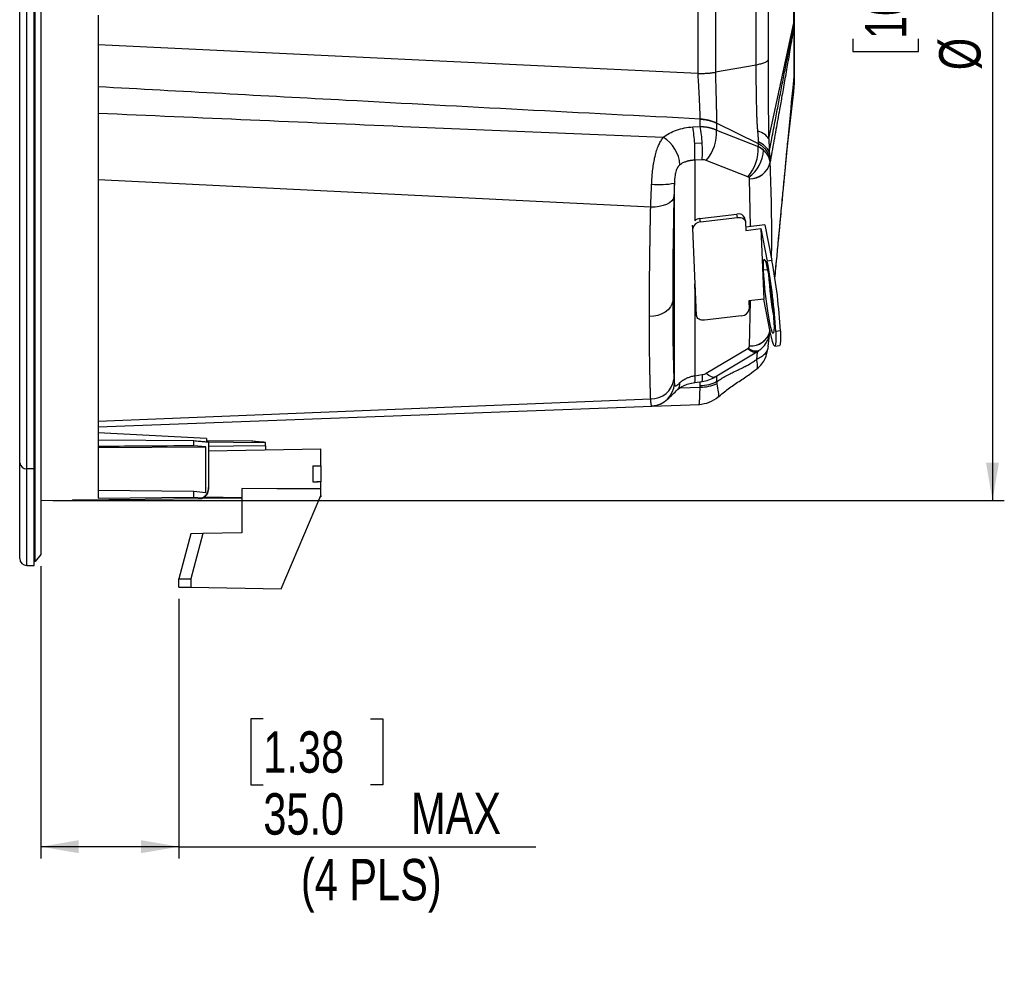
# Model space of a CAD drawing. Header units: millimetres. Extents: x 0 to 594, y 0 to 420.
# Tile 19 of 45: x 232 to 315, y 173 to 255. Entities that reach past the tile are written whole.
import ezdxf

# ---------------------------------------------------------------- set-up
doc = ezdxf.new("R2010")
doc.units = ezdxf.units.MM
doc.layers.add('SLD-0', color=7, linetype='Continuous')
doc.styles.add('SLDTEXTSTYLE0', font='TXT', dxfattribs={"width": 0.75})
doc.dimstyles.new('SLDDIMSTYLE3', dxfattribs={"dimtxt": 3.5, "dimasz": 3.2, "dimexe": 0, "dimexo": 0.0625, "dimgap": 0.875, "dimtad": 1, "dimdec": 1, "dimlfac": 3, "dimrnd": 1e-09, "dimzin": 4, "dimdsep": 46, "dimtxsty": 'SLDTEXTSTYLE0', "dimsah": 1, "dimcen": 0.09, "dimadec": 0, "dimazin": 1, "dimtfac": 1, "dimtdec": 1, "dimtofl": 0, "dimtmove": 0, "dimatfit": 3, "dimfxl": 1, "dimfrac": 2, "dimtolj": 1, "dimtzin": 12, "dimarcsym": 0})

# ---------------------------------------------------------------- blocks, each defined once
blk = doc.blocks.new('_D_5')
at = {"layer": 'SLD-0', "color": 7, "transparency": 16777216}
for p, q in [((233.809, 208.589), (233.809, 183.88)), ((245.476, 205.828), (245.476, 183.88)), ((252.612, 195.678), (251.545, 195.678)), ((251.545, 195.678), (251.545, 190.122)), ((261.663, 195.678), (262.729, 195.678)), ((262.729, 195.678), (262.729, 190.122)), ((251.545, 190.122), (252.612, 190.122)), ((262.729, 190.122), (261.663, 190.122)), ((245.476, 184.88), (233.809, 184.88)), ((245.476, 184.88), (275.671, 184.88))]:
    blk.add_line(p, q, dxfattribs=at)
for points in [[(233.809, 184.88), (237.009, 184.33), (237.009, 185.43)], [(245.476, 184.88), (242.276, 185.43), (242.276, 184.33)]]:
    blk.add_solid(points, dxfattribs=at)
at = {"layer": 'SLD-0', "color": 7, "transparency": 16777216, "char_height": 3.5, "attachment_point": 1, "style": 'SLDTEXTSTYLE0'}
for s, insert in [('1.38', (252.612, 194.634)), ('35.0', (252.612, 189.397)), ('MAX', (265.108, 189.451)), ('(4 PLS)', (255.796, 183.841))]:
    blk.add_mtext(s, dxfattribs=dict(at, insert=insert))
blk = doc.blocks.new('_D_6')
at = {"layer": 'SLD-0', "color": 7, "transparency": 16777216}
for p, q in [((234.809, 303.822), (315.277, 303.822)), ((314.277, 303.822), (314.277, 214.155)), ((302.454, 264.807), (302.454, 265.874)), ((302.454, 265.874), (308.01, 265.874)), ((308.01, 265.874), (308.01, 264.807)), ((302.454, 253.17), (302.454, 252.103)), ((308.01, 252.103), (308.01, 253.17)), ((302.454, 252.103), (308.01, 252.103)), ((234.809, 214.155), (315.277, 214.155))]:
    blk.add_line(p, q, dxfattribs=at)
for points in [[(314.277, 303.822), (313.727, 300.622), (314.827, 300.622)], [(314.277, 214.155), (314.827, 217.355), (313.727, 217.355)]]:
    blk.add_solid(points, dxfattribs=at)
at = {"layer": 'SLD-0', "color": 7, "transparency": 16777216, "char_height": 3.5, "attachment_point": 1, "rotation": 90, "style": 'SLDTEXTSTYLE0'}
for s, insert in [('269.0', (309.766, 255.809)), ('10.59', (303.498, 253.17)), ('%%c', (309.766, 250.531))]:
    blk.add_mtext(s, dxfattribs=dict(at, insert=insert))

msp = doc.modelspace()

# ---------------------------------------------------------------- linework, layer by layer
at = {"color": 7, "linetype": 'Continuous', "lineweight": 25}
for p, q in [((232.609, 216.837), (232.609, 309.322)), ((233.243, 216.837), (233.243, 309.322)), ((233.309, 208.989), (233.309, 308.989)), ((232.009, 217.33), (232.009, 308.733)), ((233.809, 308.389), (233.809, 209.589)), ((289.376, 250.272), (289.376, 267.706)), ((290.839, 267.623), (290.839, 250.354)), ((238.643, 255.189), (238.643, 214.359)), ((295.35, 244.75), (297.487, 254.54)), ((297.487, 254.54), (297.487, 254.541)), ((238.643, 252.69), (289.373, 250.274)), ((294.293, 250.965), (290.839, 250.354)), ((297.492, 249.928), (297.463, 249.632)), ((297.463, 249.632), (297.338, 248.331)), ((296.867, 243.407), (297.477, 248.704)), ((297.291, 247.833), (297.387, 248.824)), ((297.247, 247.385), (297.291, 247.833)), ((288.93, 245.731), (289.564, 245.769)), ((289.564, 245.769), (289.564, 246.388)), ((290.943, 246.051), (290.943, 245.465)), ((294.485, 244.297), (290.943, 246.051)), ((290.943, 245.465), (294.463, 244.073)), ((289.727, 244.357), (289.094, 244.319)), ((294.463, 244.073), (294.464, 244.085)), ((289.729, 242.956), (289.096, 242.919)), ((289.096, 242.919), (289.096, 237.805)), ((293.594, 241.514), (290.074, 242.906)), ((285.372, 238.945), (238.643, 241.25)), ((287.379, 224.03), (287.379, 240.986)), ((293.819, 237.316), (293.74, 241.334)), ((289.533, 237.979), (292.667, 238.356)), ((292.723, 238.076), (292.667, 238.356)), ((288.948, 237.15), (288.894, 237.423)), ((289.588, 237.699), (289.533, 237.979)), ((289.588, 237.699), (292.723, 238.076)), ((293.396, 237.736), (293.34, 238.017)), ((293.402, 237.686), (293.431, 236.983)), ((295.025, 237.461), (293.419, 237.268)), ((295.025, 237.461), (295.628, 234.427)), ((289.251, 229.784), (288.948, 237.15)), ((293.431, 236.983), (294.685, 237.134)), ((294.685, 237.134), (294.93, 231.174)), ((294.685, 237.134), (295.232, 234.379)), ((295.628, 234.427), (295.232, 234.379)), ((295.257, 233.658), (294.914, 233.617)), ((289.195, 230.064), (289.096, 232.475)), ((289.096, 232.475), (289.096, 224.701)), ((295.517, 232.035), (295.507, 231.434)), ((294.93, 231.174), (293.676, 231.023)), ((293.676, 231.023), (293.705, 230.32)), ((293.74, 227.21), (293.799, 231.038)), ((295.477, 228.42), (294.93, 231.174)), ((295.641, 230.437), (295.67, 230.753)), ((289.251, 229.784), (289.195, 230.064)), ((289.201, 230.014), (289.195, 230.064)), ((289.201, 230.014), (289.257, 229.734)), ((293.064, 229.771), (289.93, 229.394)), ((295.318, 227.175), (295.446, 228.35)), ((295.423, 228.222), (295.459, 228.48)), ((295.451, 228.432), (295.446, 228.351)), ((295.455, 228.53), (295.454, 228.464)), ((295.454, 228.443), (295.454, 228.461)), ((295.458, 228.478), (295.461, 228.507)), ((296.34, 228.483), (295.944, 228.435)), ((290.074, 224.908), (293.594, 227)), ((294.338, 226.681), (290.817, 224.589)), ((294.336, 226.076), (294.407, 226.729)), ((294.339, 226.682), (294.53, 226.814)), ((295.307, 227.177), (295.281, 227.049)), ((295.86, 227.196), (296.256, 227.244)), ((289.094, 224.121), (289.727, 224.209)), ((289.096, 224.701), (289.729, 224.789)), ((289.564, 223.832), (289.564, 224.186)), ((290.943, 224.664), (290.943, 224.17)), ((287.876, 223.675), (289.559, 223.739)), ((238.643, 220.841), (285.372, 222.739)), ((238.643, 220.374), (285.489, 222.12)), ((285.507, 222.125), (289.512, 222.275)), ((247.809, 219.387), (238.643, 219.866)), ((238.643, 219.283), (246.732, 219.21)), ((246.732, 218.772), (246.732, 219.21)), ((247.809, 219.387), (247.809, 219.074)), ((251.608, 219.166), (247.809, 219.2)), ((247.976, 219.094), (247.976, 215.243)), ((252.809, 219.03), (252.809, 219.054)), ((252.809, 218.763), (252.809, 219.03)), ((238.643, 218.622), (247.741, 218.692)), ((247.741, 218.692), (246.732, 218.772)), ((247.741, 214.834), (247.741, 218.692)), ((247.976, 218.352), (257.476, 218.518)), ((252.809, 218.763), (252.809, 218.437)), ((257.476, 217.086), (257.476, 218.518)), ((232.009, 209.244), (232.009, 217.33)), ((233.243, 216.837), (232.609, 216.837)), ((232.609, 208.655), (232.609, 216.837)), ((233.243, 208.655), (233.243, 216.837)), ((256.809, 217.069), (257.188, 217.078)), ((256.809, 217.069), (256.809, 215.735)), ((257.476, 217.086), (257.476, 215.718)), ((256.809, 215.735), (257.188, 215.725)), ((257.188, 215.725), (257.13, 215.727)), ((257.476, 215.124), (257.476, 215.718)), ((238.643, 215.012), (246.732, 214.932)), ((246.732, 214.426), (246.732, 214.932)), ((246.732, 214.932), (247.741, 214.834)), ((247.976, 215.2), (247.954, 214.983)), ((247.976, 215.243), (247.976, 215.2)), ((250.809, 215.164), (250.809, 211.402)), ((257.476, 214.569), (257.476, 215.124)), ((233.809, 214.155), (236.476, 214.179)), ((236.476, 214.212), (236.476, 214.179)), ((238.643, 214.359), (246.732, 214.426)), ((246.732, 214.426), (247.449, 214.367)), ((247.449, 214.367), (247.449, 214.312)), ((250.809, 214.342), (247.449, 214.312)), ((247.649, 214.457), (250.809, 214.402)), ((254.118, 206.677), (257.476, 214.569)), ((257.43, 214.459), (257.476, 214.46)), ((257.476, 214.569), (257.476, 214.46)), ((246.495, 211.327), (245.476, 207.525)), ((247.5, 211.344), (246.476, 207.524)), ((247.5, 211.344), (246.495, 211.327)), ((250.809, 211.402), (247.5, 211.344)), ((233.809, 209.589), (233.309, 208.989)), ((232.609, 208.655), (233.243, 208.655)), ((233.309, 208.989), (233.243, 208.989)), ((245.476, 207.525), (246.476, 207.524)), ((245.476, 206.828), (245.476, 207.525)), ((246.476, 207.524), (246.476, 206.811)), ((245.476, 206.828), (246.476, 206.811)), ((246.476, 206.811), (254.118, 206.677))]:
    msp.add_line(p, q, dxfattribs=at)
at = {"color": 7, "linetype": 'Continuous', "lineweight": 25, "flags": 128}
for points in [[(287.339, 239.814), (287.28, 239.637), (287.153, 239.47), (286.965, 239.318), (286.72, 239.187), (286.427, 239.081), (286.097, 239.004), (285.742, 238.958), (285.372, 238.945)], [(292.723, 238.076), (292.852, 238.082), (292.977, 238.07), (293.093, 238.041), (293.195, 237.994), (293.28, 237.933), (293.344, 237.859), (293.386, 237.776), (293.402, 237.686)], [(294.914, 233.617), (294.905, 234.009), (294.913, 234.301), (294.937, 234.482), (294.978, 234.544), (295.034, 234.485), (295.101, 234.308), (295.179, 234.018), (295.263, 233.629), (295.351, 233.153), (295.439, 232.61), (295.523, 232.021), (295.602, 231.408), (295.67, 230.794), (295.727, 230.204), (295.769, 229.66), (295.796, 229.182)], [(295.796, 229.182), (295.805, 228.79), (295.797, 228.498), (295.772, 228.317), (295.731, 228.255), (295.676, 228.314), (295.608, 228.492), (295.531, 228.781), (295.447, 229.17), (295.359, 229.646), (295.271, 230.189), (295.186, 230.778), (295.108, 231.391), (295.039, 232.005), (294.983, 232.595), (294.94, 233.139), (294.914, 233.617)], [(287.231, 231.013), (287.171, 230.754), (287.044, 230.508), (286.855, 230.282), (286.61, 230.084), (286.318, 229.922), (285.989, 229.802), (285.633, 229.726), (285.264, 229.698)], [(289.93, 229.394), (289.801, 229.388), (289.676, 229.4), (289.56, 229.429), (289.458, 229.476), (289.373, 229.537), (289.308, 229.611), (289.267, 229.694), (289.251, 229.784)], [(295.446, 228.351), (295.43, 228.251), (295.425, 228.227)], [(295.944, 228.435), (295.956, 227.963), (295.95, 227.595), (295.926, 227.342), (295.885, 227.213), (295.827, 227.211), (295.756, 227.337), (295.672, 227.585), (295.578, 227.95), (295.477, 228.42)], [(296.34, 228.483), (296.352, 228.01), (296.346, 227.642), (296.322, 227.39), (296.281, 227.261), (296.256, 227.244)], [(294.338, 226.681), (294.275, 226.656), (294.201, 226.65), (294.119, 226.663), (294.027, 226.695), (293.928, 226.745), (293.822, 226.813), (293.71, 226.899), (293.594, 227)], [(290.817, 224.589), (290.754, 224.564), (290.681, 224.558), (290.598, 224.571), (290.506, 224.603), (290.407, 224.653), (290.301, 224.721), (290.19, 224.807), (290.074, 224.908)], [(252.809, 219.03), (250.103, 219.053), (247.976, 219.072)], [(252.809, 218.763), (250.103, 218.739), (247.976, 218.721)], [(256.809, 217.069), (257.022, 217.074), (257.188, 217.078)], [(257.188, 217.078), (257.35, 217.083), (257.476, 217.086)], [(257.476, 215.718), (257.315, 215.722), (257.188, 215.725)], [(257.476, 215.124), (253.743, 215.146), (250.809, 215.164)], [(236.476, 214.212), (242.621, 214.268), (247.449, 214.312)]]:
    msp.add_lwpolyline(points, dxfattribs=at)
at = {"color": 7, "linetype": 'Continuous', "lineweight": 25}
for centre, radius, start, end in [((295.028, 254.273), 2.464, 359.78348, 0.21652), ((295.242, 254.253), 2.25, 0.25474, 0.71115), ((296.951, 249.936), 0.541, 359.51174, 0.48826), ((296.725, 249.945), 0.767, 358.7148, 359.54115), ((278.052, 243.759), 11.055, 2.90589, 10.27726), ((289.464, 242.969), 3.43, 64.47525, 88.33927), ((278.686, 243.796), 11.055, 2.90589, 10.27726), ((284.851, 242.304), 3.006, 4.35481, 58.19236), ((287.344, 245.26), 3.604, 319.23471, 3.2735), ((278.218, 243.601), 10.9, 356.41178, 3.77851), ((278.851, 243.639), 10.9, 356.41178, 3.77851), ((290.865, 243.867), 3.604, 319.23471, 3.2735), ((293.27, 242.01), 2.394, 46.90594, 60.07176), ((293.823, 242.852), 1.745, 25.01935, 67.47267), ((292.007, 243.863), 2.9, 304.71444, 357.93324), ((293.712, 243.143), 1.802, 270.87485, 345.15188), ((293.727, 243.123), 1.789, 270.39738, 344.86314), ((286.149, 246.809), 5.952, 263.28997, 281.93021), ((292.817, 237.815), 0.561, 21.04668, 105.45149), ((289.589, 237.05), 0.649, 90.05539, 171.10244), ((289.63, 237.099), 0.885, 96.29227, 127.09922), ((251.185, 226.091), 44.82, 2.99845, 10.65721), ((251.581, 226.138), 44.82, 2.99845, 10.65721), ((331.14, 235.703), 35.892, 183.89508, 189.8203), ((293.064, 230.42), 0.649, 270.05539, 351.10244), ((293.823, 228.89), 1.691, 267.17347, 344.67755), ((293.804, 228.922), 1.713, 267.84863, 344.49786), ((294.25, 227.712), 0.915, 228.10042, 293.38089), ((285.433, 224.664), 1.926, 268.1844, 351.84112), ((285.377, 224.142), 2.005, 272.17168, 356.79886), ((287.127, 224.037), 0.725, 315.39957, 6.16486), ((288.171, 224.419), 0.968, 342.07387, 16.97646), ((289.635, 227.043), 3.305, 268.6802, 293.73835), ((288.254, 224.505), 1.502, 348.63529, 10.91168), ((232.565, 217.395), 0.56, 186.64803, 274.47779), ((232.609, 209.255), 0.6, 181.03294, 270)]:
    msp.add_arc(centre, radius, start, end, dxfattribs=at)
for points, knots in [([(294.293, 250.965), (294.293, 252.272), (294.293, 253.601), (294.293, 256.283), (294.293, 257.636), (294.293, 260.341), (294.293, 261.694), (294.293, 264.376), (294.293, 265.706), (294.293, 267.012)], [0, 0, 0, 0, 0.25, 0.25, 0.5, 0.5, 0.75, 0.75, 1, 1, 1, 1]), ([(295.298, 266.58), (295.298, 265.28), (295.298, 264.008), (295.298, 261.486), (295.298, 260.236), (295.298, 257.736), (295.298, 256.485), (295.298, 254.594), (295.298, 253.96), (295.298, 252.684), (295.298, 252.041), (295.298, 251.391)], [0, 0, 0, 0, 0.25, 0.25, 0.5, 0.5, 0.75, 0.75, 0.875, 0.875, 1, 1, 1, 1]), ([(297.487, 254.541), (297.487, 254.57), (297.486, 254.659), (297.484, 254.838), (297.481, 255.169), (297.478, 255.629), (297.477, 256.101), (297.477, 256.483), (297.477, 256.772), (297.477, 257.063), (297.477, 257.455), (297.477, 258.147), (297.477, 258.944), (297.477, 259.738), (297.477, 260.528), (297.477, 261.155), (297.477, 261.637), (297.477, 261.83), (297.477, 262.173), (297.479, 262.547), (297.482, 262.911), (297.484, 263.113), (297.485, 263.246), (297.486, 263.334), (297.487, 263.411), (297.487, 263.477), (297.488, 263.51), (297.489, 263.542), (297.49, 263.584), (297.491, 263.626), (297.492, 263.668), (297.492, 263.69), (297.492, 263.7)], [0, 0, 0, 0, 0.010549, 0.031653, 0.063196, 0.125736, 0.187869, 0.218899, 0.249947, 0.281038, 0.312197, 0.374827, 0.500064, 0.56226, 0.624428, 0.749465, 0.762061, 0.780925, 0.81227, 0.874694, 0.905879, 0.9371, 0.944916, 0.952738, 0.968394, 0.972309, 0.976234, 0.98018, 0.984147, 0.992098, 0.996099, 1, 1, 1, 1]), ([(297.509, 263.519), (297.509, 263.476), (297.509, 263.431), (297.509, 263.341), (297.509, 263.297), (297.509, 263.165), (297.509, 263.077), (297.509, 262.812), (297.509, 262.633), (297.509, 262.274), (297.509, 262.093), (297.509, 261.728), (297.509, 261.545), (297.509, 260.62), (297.509, 259.873), (297.509, 258.931), (297.509, 258.742), (297.509, 258.363), (297.509, 258.172), (297.509, 257.604), (297.509, 257.232), (297.509, 256.681), (297.509, 256.498), (297.509, 256.136), (297.509, 255.956), (297.509, 255.418), (297.509, 255.064), (297.509, 254.714)], [0, 0, 0, 0, 0.015625, 0.015625, 0.03125, 0.03125, 0.0625, 0.0625, 0.125, 0.125, 0.1875, 0.1875, 0.25, 0.25, 0.5, 0.5, 0.5625, 0.5625, 0.625, 0.625, 0.75, 0.75, 0.8125, 0.8125, 0.875, 0.875, 1, 1, 1, 1]), ([(295.405, 243.59), (295.476, 243.973), (295.647, 244.885), (295.904, 246.249), (296.176, 247.682), (296.436, 249.036), (296.699, 250.384), (296.924, 251.512), (297.102, 252.388), (297.237, 253.045), (297.366, 253.665), (297.451, 254.081), (297.492, 254.281)], [0, 0, 0, 0, 0.105203, 0.249999, 0.374999, 0.499998, 0.624997, 0.749995, 0.817541, 0.874997, 0.940077, 1, 1, 1, 1]), ([(297.492, 254.263), (297.473, 254.15), (297.434, 253.915), (297.373, 253.55), (297.307, 253.157), (297.222, 252.659), (297.114, 252.025), (296.989, 251.306), (296.858, 250.555), (296.688, 249.587), (296.489, 248.455), (296.234, 247.02), (295.952, 245.437), (295.682, 243.926), (295.512, 242.978), (295.454, 242.656)], [0, 0, 0, 0, 0.027476, 0.057467, 0.089975, 0.125001, 0.182201, 0.250004, 0.308213, 0.375002, 0.500001, 0.60245, 0.75, 0.915024, 1, 1, 1, 1]), ([(297.492, 254.281), (297.491, 254.325), (297.49, 254.411), (297.488, 254.498), (297.487, 254.54)], [0, 0, 0, 0, 0.516223, 1, 1, 1, 1]), ([(297.492, 249.941), (297.492, 250.42), (297.492, 251.039), (297.492, 252.503), (297.492, 253.346), (297.492, 254.264)], [0, 0, 0, 0, 0.5, 0.5, 1, 1, 1, 1]), ([(297.509, 254.45), (297.509, 254.009), (297.509, 253.591), (297.509, 252.996), (297.509, 252.803), (297.509, 252.428), (297.509, 252.246), (297.509, 251.718), (297.509, 251.395), (297.509, 250.806), (297.509, 250.543), (297.509, 250.313)], [0, 0, 0, 0, 0.25, 0.25, 0.375, 0.375, 0.5, 0.5, 0.75, 0.75, 1, 1, 1, 1]), ([(295.298, 251.391), (295.28, 251.35), (295.244, 251.308), (295.136, 251.227), (295.065, 251.187), (294.889, 251.113), (294.785, 251.078), (294.554, 251.016), (294.427, 250.989), (294.293, 250.965)], [0, 0, 0, 0, 0.25, 0.25, 0.5, 0.5, 0.75, 0.75, 1, 1, 1, 1]), ([(294.437, 245.369), (294.432, 245.419), (294.423, 245.519), (294.411, 245.675), (294.4, 245.838), (294.387, 246.055), (294.373, 246.334), (294.355, 246.767), (294.338, 247.349), (294.326, 247.899), (294.319, 248.314), (294.316, 248.554), (294.312, 248.801), (294.309, 249.054), (294.306, 249.312), (294.303, 249.576), (294.301, 249.844), (294.298, 250.118), (294.296, 250.397), (294.295, 250.68), (294.294, 250.869), (294.293, 250.965)], [0, 0, 0, 0, 0.029615, 0.060246, 0.091923, 0.124691, 0.185047, 0.250323, 0.365306, 0.499642, 0.539877, 0.581337, 0.623996, 0.667545, 0.711944, 0.757257, 0.803543, 0.850873, 0.899328, 0.949001, 1, 1, 1, 1]), ([(295.298, 251.391), (295.298, 251.338), (295.298, 251.231), (295.298, 251.069), (295.298, 250.906), (295.298, 250.741), (295.299, 250.574), (295.299, 250.295), (295.3, 249.907), (295.301, 249.317), (295.304, 248.649), (295.309, 247.859), (295.316, 247.051), (295.325, 246.364), (295.331, 245.924), (295.335, 245.664), (295.339, 245.464), (295.342, 245.26), (295.345, 245.076), (295.348, 244.911), (295.349, 244.801), (295.35, 244.75)], [0, 0, 0, 0, 0.023434, 0.047033, 0.07079, 0.094703, 0.118767, 0.14298, 0.215222, 0.284991, 0.394905, 0.499682, 0.624592, 0.748106, 0.810978, 0.832683, 0.874043, 0.909963, 0.936899, 0.970823, 1, 1, 1, 1]), ([(289.564, 246.397), (289.563, 246.424), (289.562, 246.479), (289.559, 246.564), (289.556, 246.652), (289.553, 246.743), (289.55, 246.837), (289.547, 246.935), (289.543, 247.036), (289.539, 247.14), (289.535, 247.247), (289.531, 247.357), (289.526, 247.47), (289.521, 247.585), (289.516, 247.703), (289.511, 247.823), (289.505, 247.946), (289.499, 248.071), (289.487, 248.315), (289.467, 248.702), (289.444, 249.135), (289.423, 249.494), (289.407, 249.76), (289.392, 249.999), (289.381, 250.17), (289.375, 250.25), (289.373, 250.274)], [0, 0, 0, 0, 0.0269998, 0.0543427, 0.0820227, 0.1100332, 0.1383668, 0.1670154, 0.19597, 0.2252209, 0.2547577, 0.2845692, 0.3146433, 0.3449675, 0.3755284, 0.4063118, 0.4373031, 0.4684869, 0.4998474, 0.6185137, 0.7497373, 0.8091093, 0.8748733, 0.9407122, 0.9821898, 1, 1, 1, 1]), ([(289.376, 250.272), (289.377, 250.271), (289.38, 250.268), (289.388, 250.267), (289.398, 250.264), (289.411, 250.262), (289.428, 250.261), (289.447, 250.259), (289.47, 250.257), (289.496, 250.256), (289.525, 250.255), (289.557, 250.254), (289.593, 250.253), (289.631, 250.253), (289.672, 250.253), (289.717, 250.254), (289.783, 250.255), (289.876, 250.258), (290.002, 250.264), (290.142, 250.272), (290.288, 250.284), (290.432, 250.298), (290.572, 250.315), (290.708, 250.333), (290.795, 250.347), (290.839, 250.354)], [0, 0, 0, 0, 0.003006, 0.007812, 0.014544, 0.023244, 0.033931, 0.046616, 0.061303, 0.077998, 0.096702, 0.117418, 0.140147, 0.164889, 0.191646, 0.220418, 0.251206, 0.319719, 0.402684, 0.5001, 0.600081, 0.700062, 0.800042, 0.900021, 1, 1, 1, 1]), ([(290.839, 250.354), (290.84, 250.316), (290.842, 250.234), (290.846, 250.104), (290.851, 249.96), (290.855, 249.802), (290.861, 249.631), (290.866, 249.445), (290.872, 249.245), (290.878, 249.03), (290.884, 248.802), (290.891, 248.562), (290.897, 248.311), (290.903, 248.063), (290.909, 247.824), (290.914, 247.599), (290.919, 247.379), (290.924, 247.166), (290.928, 246.961), (290.931, 246.765), (290.935, 246.577), (290.938, 246.398), (290.94, 246.226), (290.942, 246.118), (290.942, 246.064)], [0, 0, 0, 0, 0.025827, 0.054489, 0.085977, 0.120297, 0.157473, 0.19755, 0.240602, 0.28673, 0.336075, 0.388191, 0.442905, 0.500375, 0.552128, 0.603641, 0.655053, 0.705924, 0.756027, 0.805508, 0.854524, 0.903193, 0.951644, 1, 1, 1, 1]), ([(295.877, 232.945), (296.117, 235.481), (296.506, 239.601), (297.044, 245.285), (297.343, 248.388), (297.492, 249.939)], [0, 0, 0, 0, 0.444687, 0.722329, 1, 1, 1, 1]), ([(297.477, 248.704), (297.477, 248.718), (297.477, 248.747), (297.477, 248.941), (297.477, 249.161), (297.48, 249.372), (297.484, 249.619), (297.489, 249.826), (297.492, 249.928)], [0, 0, 0, 0, 0.250802, 0.504244, 0.629276, 0.753272, 0.877765, 1, 1, 1, 1]), ([(297.509, 250.313), (297.509, 250.131), (297.509, 249.767), (297.509, 249.427), (297.509, 249.28), (297.509, 249.289), (297.509, 249.292)], [0, 0, 0, 0, 0.313906, 0.627823, 0.874212, 1, 1, 1, 1]), ([(289.564, 246.397), (284.554, 246.658), (274.573, 247.176), (257.599, 248.079), (245.636, 248.737), (238.643, 249.122)], [0, 0, 0, 0, 0.295168, 0.587971, 1, 1, 1, 1]), ([(297.477, 248.704), (297.486, 248.799), (297.505, 248.989), (297.508, 249.18), (297.509, 249.275)], [0, 0, 0, 0, 0.5000004, 1, 1, 1, 1]), ([(238.643, 246.896), (247.229, 246.521), (263.16, 245.824), (279.091, 245.163), (286.436, 244.859)], [0, 0, 0, 0, 0.538984, 1, 1, 1, 1]), ([(286.436, 244.859), (286.589, 244.981), (286.761, 245.094), (287.138, 245.297), (287.342, 245.387), (287.771, 245.538), (287.997, 245.598), (288.459, 245.688), (288.695, 245.717), (288.93, 245.731)], [0, 0, 0, 0, 0.25, 0.25, 0.5, 0.5, 0.75, 0.75, 1, 1, 1, 1]), ([(289.564, 246.388), (289.596, 246.387), (289.66, 246.384), (289.756, 246.376), (289.851, 246.367), (289.946, 246.354), (290.038, 246.34), (290.13, 246.323), (290.22, 246.304), (290.309, 246.283), (290.395, 246.26), (290.48, 246.235), (290.563, 246.208), (290.643, 246.18), (290.722, 246.15), (290.798, 246.118), (290.871, 246.085), (290.919, 246.062), (290.943, 246.051)], [0, 0, 0, 0, 0.065505, 0.130808, 0.195864, 0.260625, 0.325046, 0.389085, 0.452698, 0.515846, 0.578489, 0.64059, 0.702115, 0.76303, 0.823303, 0.882907, 0.941814, 1, 1, 1, 1]), ([(289.564, 245.769), (289.596, 245.768), (289.661, 245.767), (289.755, 245.761), (289.847, 245.754), (289.937, 245.745), (290.024, 245.734), (290.108, 245.721), (290.189, 245.706), (290.267, 245.69), (290.342, 245.673), (290.415, 245.655), (290.484, 245.636), (290.551, 245.616), (290.615, 245.596), (290.676, 245.575), (290.735, 245.553), (290.791, 245.532), (290.844, 245.51), (290.894, 245.488), (290.927, 245.473), (290.943, 245.465)], [0, 0, 0, 0, 0.065995, 0.130505, 0.193531, 0.255071, 0.315127, 0.373698, 0.430785, 0.486386, 0.540502, 0.593134, 0.644281, 0.693943, 0.74212, 0.788812, 0.834019, 0.877742, 0.919979, 0.960732, 1, 1, 1, 1]), ([(290.942, 246.064), (290.942, 246.062), (290.942, 246.058), (290.943, 246.055), (290.943, 246.053), (290.943, 246.052), (290.943, 246.051), (290.943, 246.051), (290.943, 246.051), (290.943, 246.051), (290.943, 246.051)], [0, 0, 0, 0, 0.5, 0.75, 0.875, 0.9375, 0.96875, 0.984375, 0.984375, 1, 1, 1, 1]), ([(285.453, 240.899), (285.455, 240.939), (285.459, 241.019), (285.465, 241.138), (285.472, 241.255), (285.48, 241.371), (285.488, 241.485), (285.496, 241.597), (285.505, 241.707), (285.515, 241.815), (285.525, 241.921), (285.552, 242.18), (285.605, 242.582), (285.704, 243.114), (285.832, 243.612), (285.963, 243.984), (286.075, 244.244), (286.157, 244.411), (286.244, 244.57), (286.336, 244.72), (286.403, 244.812), (286.436, 244.859)], [0, 0, 0, 0, 0.02682, 0.053267, 0.079334, 0.105011, 0.130291, 0.155165, 0.179629, 0.203676, 0.227301, 0.2505, 0.378415, 0.500459, 0.626858, 0.749973, 0.800747, 0.851105, 0.901076, 0.950694, 1, 1, 1, 1]), ([(294.492, 244.464), (294.491, 244.495), (294.49, 244.558), (294.487, 244.654), (294.483, 244.752), (294.478, 244.851), (294.472, 244.952), (294.465, 245.054), (294.456, 245.158), (294.447, 245.263), (294.44, 245.334), (294.437, 245.369)], [0, 0, 0, 0, 0.112456, 0.224483, 0.336123, 0.447414, 0.558395, 0.669106, 0.779588, 0.889876, 1, 1, 1, 1]), ([(295.347, 244.748), (295.277, 244.877), (295.161, 245), (294.848, 245.213), (294.653, 245.303), (294.437, 245.369)], [0, 0, 0, 0, 0.5, 0.5, 1, 1, 1, 1]), ([(294.463, 244.073), (294.486, 244.06), (294.533, 244.033), (294.598, 243.993), (294.66, 243.952), (294.717, 243.912), (294.77, 243.872), (294.819, 243.833), (294.864, 243.795), (294.892, 243.77), (294.905, 243.758)], [0, 0, 0, 0, 0.144452, 0.283731, 0.417617, 0.545912, 0.668441, 0.78505, 0.895608, 1, 1, 1, 1]), ([(295.456, 243.101), (295.435, 243.214), (295.398, 243.329), (295.291, 243.554), (295.221, 243.664), (295.052, 243.872), (294.953, 243.97), (294.733, 244.148), (294.612, 244.228), (294.485, 244.297)], [0, 0, 0, 0, 0.25, 0.25, 0.5, 0.5, 0.75, 0.75, 1, 1, 1, 1]), ([(295.348, 244.741), (295.351, 244.7), (295.357, 244.62), (295.366, 244.5), (295.374, 244.38), (295.381, 244.262), (295.388, 244.119), (295.395, 243.954), (295.401, 243.769), (295.404, 243.65), (295.405, 243.59)], [0, 0, 0, 0, 0.098393, 0.197326, 0.297038, 0.397765, 0.49974, 0.66549, 0.831914, 1, 1, 1, 1]), ([(295.879, 232.935), (295.931, 233.492), (296.033, 234.565), (296.173, 236.054), (296.293, 237.325), (296.394, 238.395), (296.48, 239.309), (296.557, 240.128), (296.627, 240.867), (296.702, 241.651), (296.789, 242.572), (296.88, 243.541), (296.944, 244.213), (296.97, 244.496)], [0, 0, 0, 0, 0.143929, 0.276877, 0.385344, 0.473565, 0.555371, 0.62257, 0.685683, 0.746233, 0.824249, 0.925939, 1, 1, 1, 1]), ([(294.905, 243.758), (294.924, 243.741), (294.962, 243.706), (295.014, 243.652), (295.064, 243.597), (295.111, 243.542), (295.155, 243.485), (295.195, 243.428), (295.233, 243.37), (295.268, 243.312), (295.299, 243.254), (295.327, 243.196), (295.353, 243.137), (295.375, 243.079), (295.395, 243.021), (295.411, 242.963), (295.425, 242.906), (295.436, 242.849), (295.445, 242.792), (295.451, 242.737), (295.453, 242.7), (295.454, 242.682)], [0, 0, 0, 0, 0.056474, 0.112697, 0.168631, 0.224242, 0.279493, 0.334352, 0.388788, 0.44277, 0.49627, 0.549263, 0.601725, 0.653632, 0.704965, 0.755706, 0.805837, 0.855344, 0.904214, 0.952436, 1, 1, 1, 1]), ([(295.405, 243.59), (295.41, 243.557), (295.421, 243.492), (295.433, 243.394), (295.444, 243.297), (295.451, 243.199), (295.454, 243.134), (295.456, 243.101)], [0, 0, 0, 0, 0.199915, 0.3997783, 0.5996801, 0.7997187, 1, 1, 1, 1]), ([(287.849, 242.532), (287.836, 242.523), (287.812, 242.504), (287.777, 242.472), (287.744, 242.438), (287.713, 242.402), (287.684, 242.363), (287.656, 242.323), (287.63, 242.281), (287.582, 242.194), (287.52, 242.046), (287.464, 241.837), (287.426, 241.619), (287.404, 241.43), (287.392, 241.265), (287.384, 241.126), (287.381, 241.034), (287.379, 240.986)], [0, 0, 0, 0, 0.032943, 0.065262, 0.097043, 0.128377, 0.159359, 0.190088, 0.220663, 0.251186, 0.371695, 0.500339, 0.619894, 0.750052, 0.829763, 0.913002, 1, 1, 1, 1]), ([(289.096, 242.919), (289.068, 242.918), (289.013, 242.916), (288.933, 242.911), (288.855, 242.904), (288.782, 242.895), (288.711, 242.884), (288.644, 242.871), (288.581, 242.858), (288.52, 242.843), (288.463, 242.828), (288.381, 242.804), (288.277, 242.768), (288.155, 242.716), (288.043, 242.659), (287.94, 242.599), (287.879, 242.554), (287.849, 242.532)], [0, 0, 0, 0, 0.058299, 0.114765, 0.169398, 0.222198, 0.273165, 0.322299, 0.3696, 0.415068, 0.458704, 0.500507, 0.606433, 0.709342, 0.809238, 0.906123, 1, 1, 1, 1]), ([(290.074, 242.906), (290.024, 242.926), (289.969, 242.941), (289.852, 242.958), (289.79, 242.96), (289.729, 242.956)], [0, 0, 0, 0, 0.5, 0.5, 1, 1, 1, 1]), ([(295.456, 243.101), (295.457, 243.067), (295.459, 242.999), (295.46, 242.895), (295.458, 242.789), (295.455, 242.718), (295.454, 242.682)], [0, 0, 0, 0, 0.240677, 0.487575, 0.740687, 1, 1, 1, 1]), ([(295.454, 242.656), (295.533, 240.295), (295.621, 237.662), (295.57, 235.02), (295.565, 234.746)], [0, 0, 0, 0, 0.896395, 1, 1, 1, 1]), ([(285.372, 238.945), (285.373, 238.983), (285.376, 239.059), (285.381, 239.176), (285.385, 239.294), (285.39, 239.414), (285.395, 239.534), (285.4, 239.656), (285.405, 239.779), (285.41, 239.902), (285.416, 240.026), (285.421, 240.15), (285.426, 240.275), (285.431, 240.4), (285.437, 240.525), (285.442, 240.65), (285.448, 240.774), (285.452, 240.857), (285.453, 240.899)], [0, 0, 0, 0, 0.063413, 0.126833, 0.190232, 0.253582, 0.316856, 0.380025, 0.443062, 0.505939, 0.568629, 0.631104, 0.693338, 0.755305, 0.81698, 0.878337, 0.939352, 1, 1, 1, 1]), ([(287.379, 240.986), (287.375, 240.883), (287.37, 240.78), (287.362, 240.577), (287.358, 240.478), (287.348, 240.184), (287.343, 239.995), (287.339, 239.814)], [0, 0, 0, 0, 0.25, 0.25, 0.5, 0.5, 1, 1, 1, 1]), ([(287.339, 239.814), (287.303, 238.207), (287.276, 236.655), (287.24, 233.707), (287.231, 232.311), (287.231, 231.013)], [0, 0, 0, 0, 0.5, 0.5, 1, 1, 1, 1]), ([(285.264, 229.698), (285.264, 229.786), (285.264, 229.962), (285.265, 230.229), (285.265, 230.498), (285.266, 230.769), (285.267, 231.043), (285.268, 231.32), (285.27, 231.599), (285.271, 231.88), (285.273, 232.163), (285.275, 232.449), (285.278, 232.737), (285.28, 233.027), (285.283, 233.32), (285.286, 233.615), (285.289, 233.912), (285.293, 234.211), (285.296, 234.512), (285.3, 234.816), (285.305, 235.121), (285.309, 235.429), (285.314, 235.739), (285.318, 236.05), (285.323, 236.364), (285.329, 236.68), (285.334, 236.998), (285.34, 237.317), (285.346, 237.639), (285.352, 237.963), (285.358, 238.288), (285.365, 238.615), (285.37, 238.835), (285.372, 238.945)], [0, 0, 0, 0, 0.032049, 0.064113, 0.09619, 0.128281, 0.160385, 0.192504, 0.224637, 0.256783, 0.288943, 0.321117, 0.353305, 0.385507, 0.417723, 0.449953, 0.482197, 0.514455, 0.546726, 0.579012, 0.611311, 0.643625, 0.675953, 0.708294, 0.74065, 0.773019, 0.805403, 0.837801, 0.870212, 0.902638, 0.935078, 0.967532, 1, 1, 1, 1]), ([(287.231, 231.013), (287.231, 229.715), (287.24, 228.502), (287.276, 226.284), (287.303, 225.279), (287.339, 224.391)], [0, 0, 0, 0, 0.5, 0.5, 1, 1, 1, 1]), ([(295.642, 230.426), (295.65, 230.505), (295.66, 230.61), (295.669, 230.714), (295.672, 230.741)], [0, 0, 0, 0, 0.7494638, 1, 1, 1, 1]), ([(285.372, 222.739), (285.37, 222.8), (285.365, 222.922), (285.358, 223.109), (285.352, 223.299), (285.346, 223.491), (285.34, 223.687), (285.334, 223.885), (285.329, 224.086), (285.323, 224.29), (285.318, 224.496), (285.314, 224.706), (285.309, 224.918), (285.305, 225.132), (285.3, 225.35), (285.296, 225.57), (285.293, 225.792), (285.289, 226.018), (285.286, 226.246), (285.283, 226.476), (285.28, 226.709), (285.278, 226.945), (285.275, 227.183), (285.273, 227.424), (285.271, 227.667), (285.27, 227.912), (285.268, 228.16), (285.267, 228.411), (285.266, 228.663), (285.265, 228.918), (285.265, 229.176), (285.264, 229.435), (285.264, 229.61), (285.264, 229.698)], [0, 0, 0, 0, 0.032468, 0.064922, 0.097362, 0.129788, 0.162199, 0.194597, 0.226981, 0.25935, 0.291706, 0.324047, 0.356375, 0.388689, 0.420988, 0.453274, 0.485545, 0.517803, 0.550047, 0.582277, 0.614493, 0.646695, 0.678883, 0.711057, 0.743217, 0.775363, 0.807496, 0.839615, 0.871719, 0.90381, 0.935887, 0.967951, 1, 1, 1, 1]), ([(294.612, 226.871), (294.784, 227.037), (295.064, 227.306), (295.323, 227.803), (295.394, 228.109), (295.431, 228.271)], [0, 0, 0, 0, 0.430121, 0.698666, 1, 1, 1, 1]), ([(295.281, 227.049), (295.273, 227.001), (295.246, 226.832), (295.066, 226.568), (294.761, 226.279), (294.476, 226.143), (294.336, 226.076)], [0, 0, 0, 0, 0.117458, 0.414354, 0.711249, 1, 1, 1, 1]), ([(294.38, 225.301), (294.524, 225.43), (294.805, 225.684), (295.136, 226.255), (295.233, 226.738), (295.296, 227.048)], [0, 0, 0, 0, 0.273421, 0.534671, 1, 1, 1, 1]), ([(290.943, 224.17), (291.064, 224.263), (291.23, 224.378), (291.425, 224.497), (291.472, 224.526), (291.491, 224.537), (291.501, 224.543), (291.524, 224.557), (291.602, 224.603), (291.752, 224.687), (291.937, 224.785), (292.065, 224.85), (292.121, 224.878), (292.136, 224.886), (292.144, 224.89), (292.144, 224.89), (292.147, 224.891), (292.156, 224.896), (292.245, 224.94), (292.433, 225.031), (292.7, 225.158), (292.768, 225.191), (292.789, 225.201), (292.796, 225.204), (292.808, 225.21), (292.836, 225.223), (292.952, 225.279), (293.133, 225.367), (293.304, 225.452), (293.399, 225.502), (293.434, 225.52), (293.444, 225.525), (293.449, 225.528), (293.459, 225.533), (293.483, 225.546), (293.661, 225.641), (293.854, 225.752), (294.015, 225.854), (294.049, 225.876), (294.057, 225.881), (294.06, 225.883), (294.073, 225.892), (294.099, 225.909), (294.193, 225.972), (294.274, 226.029), (294.336, 226.076)], [0, 0, 0, 0, 0.125, 0.15625, 0.164062, 0.164062, 0.171875, 0.171875, 0.1875, 0.25, 0.3125, 0.34375, 0.351562, 0.355469, 0.355469, 0.357422, 0.357422, 0.359375, 0.375, 0.5, 0.53125, 0.539062, 0.539062, 0.542969, 0.542969, 0.546875, 0.5625, 0.625, 0.6875, 0.71875, 0.726562, 0.726562, 0.730469, 0.730469, 0.734375, 0.75, 0.875, 0.90625, 0.910156, 0.910156, 0.914062, 0.914062, 0.921875, 0.9375, 1, 1, 1, 1]), ([(294.377, 225.333), (294.382, 225.328), (294.401, 225.31), (294.407, 225.518), (294.388, 225.768), (294.365, 225.927), (294.349, 226.014), (294.34, 226.06), (294.337, 226.072), (294.336, 226.075), (294.336, 226.076), (294.336, 226.076), (294.336, 226.076)], [0, 0, 0, 0, 0.161862, 0.579892, 0.789989, 0.894793, 0.972822, 0.992692, 0.997911, 0.999346, 0.999771, 1, 1, 1, 1]), ([(289.729, 224.789), (289.79, 224.798), (289.852, 224.812), (289.969, 224.853), (290.024, 224.878), (290.074, 224.908)], [0, 0, 0, 0, 0.5, 0.5, 1, 1, 1, 1]), ([(291.06, 222.887), (291.349, 223.124), (291.921, 223.593), (292.839, 224.219), (293.675, 224.771), (294.177, 225.155), (294.388, 225.317)], [0, 0, 0, 0, 0.272104, 0.540111, 0.806264, 1, 1, 1, 1]), ([(287.339, 224.391), (287.341, 224.341), (287.343, 224.295), (287.349, 224.214), (287.352, 224.179), (287.362, 224.089), (287.37, 224.049), (287.379, 224.03)], [0, 0, 0, 0, 0.25, 0.25, 0.5, 0.5, 1, 1, 1, 1]), ([(287.379, 224.03), (287.38, 224.018), (287.382, 223.996), (287.386, 223.965), (287.39, 223.938), (287.396, 223.913), (287.406, 223.88), (287.425, 223.847), (287.464, 223.83), (287.52, 223.845), (287.589, 223.89), (287.656, 223.943), (287.713, 223.992), (287.777, 224.05), (287.824, 224.093), (287.849, 224.115)], [0, 0, 0, 0, 0.052455, 0.10354, 0.1533, 0.201785, 0.249047, 0.379236, 0.49884, 0.62809, 0.749142, 0.810154, 0.871782, 0.934817, 1, 1, 1, 1]), ([(287.642, 223.527), (287.799, 223.641), (288.053, 223.825), (288.58, 224.026), (288.915, 224.088), (289.094, 224.121)], [0, 0, 0, 0, 0.429326, 0.696352, 1, 1, 1, 1]), ([(287.849, 224.115), (287.865, 224.13), (287.898, 224.16), (287.951, 224.203), (288.007, 224.247), (288.067, 224.289), (288.129, 224.33), (288.194, 224.371), (288.263, 224.41), (288.334, 224.448), (288.42, 224.49), (288.522, 224.535), (288.646, 224.583), (288.784, 224.628), (288.935, 224.669), (289.041, 224.69), (289.096, 224.701)], [0, 0, 0, 0, 0.051788, 0.104505, 0.158151, 0.212727, 0.268234, 0.324672, 0.38204, 0.440341, 0.499573, 0.584998, 0.677753, 0.777839, 0.885254, 1, 1, 1, 1]), ([(290.943, 224.17), (290.743, 224.071), (290.521, 223.991), (290.052, 223.876), (289.807, 223.842), (289.564, 223.832)], [0, 0, 0, 0, 0.5, 0.5, 1, 1, 1, 1]), ([(289.727, 224.209), (289.918, 224.245), (290.302, 224.319), (290.645, 224.499), (290.818, 224.59)], [0, 0, 0, 0, 0.495061, 1, 1, 1, 1]), ([(290.966, 224.018), (291.006, 223.768), (291.088, 223.262), (291.133, 222.935), (291.086, 222.949), (291.074, 222.952)], [0, 0, 0, 0, 0.41663, 0.845443, 1, 1, 1, 1]), ([(285.504, 222.129), (285.757, 222.18), (286.248, 222.278), (286.923, 222.806), (287.362, 223.246), (287.642, 223.527)], [0, 0, 0, 0, 0.279193, 0.539695, 1, 1, 1, 1]), ([(289.457, 222.28), (289.465, 222.286), (289.482, 222.299), (289.502, 222.476), (289.519, 222.777), (289.534, 223.192), (289.551, 223.556), (289.559, 223.739)], [0, 0, 0, 0, 0.17561, 0.381521, 0.587466, 0.793117, 1, 1, 1, 1]), ([(285.453, 222.138), (285.451, 222.143), (285.448, 222.152), (285.442, 222.17), (285.436, 222.191), (285.43, 222.216), (285.424, 222.245), (285.419, 222.277), (285.413, 222.314), (285.408, 222.354), (285.402, 222.398), (285.397, 222.446), (285.392, 222.497), (285.386, 222.552), (285.381, 222.611), (285.377, 222.673), (285.373, 222.717), (285.372, 222.739)], [0, 0, 0, 0, 0.064705, 0.129825, 0.19533, 0.261192, 0.327378, 0.393859, 0.460602, 0.527574, 0.594742, 0.662074, 0.729536, 0.797093, 0.864712, 0.932359, 1, 1, 1, 1]), ([(289.457, 222.272), (289.756, 222.31), (290.353, 222.385), (290.843, 222.735), (291.088, 222.91)], [0, 0, 0, 0, 0.499731, 1, 1, 1, 1]), ([(246.732, 219.21), (246.892, 219.193), (247.206, 219.16), (247.636, 219.121), (247.865, 219.103), (247.976, 219.094)], [0, 0, 0, 0, 0.345709, 0.681308, 1, 1, 1, 1]), ([(252.809, 219.054), (252.7, 219.063), (252.474, 219.081), (252.061, 219.119), (251.761, 219.15), (251.608, 219.166)], [0, 0, 0, 0, 0.319096, 0.654581, 1, 1, 1, 1]), ([(246.732, 218.772), (245.222, 218.761), (242.526, 218.741), (239.829, 218.721), (238.643, 218.712)], [0, 0, 0, 0, 0.5599999, 1, 1, 1, 1]), ([(247.449, 214.367), (247.518, 214.406), (247.621, 214.464), (247.748, 214.595), (247.832, 214.71), (247.897, 214.838), (247.961, 215.018), (247.97, 215.153), (247.976, 215.243)], [0, 0, 0, 0, 0.249532, 0.376954, 0.499365, 0.624644, 0.750218, 1, 1, 1, 1]), ([(247.954, 214.983), (247.934, 214.913), (247.895, 214.774), (247.781, 214.588), (247.634, 214.426), (247.511, 214.35), (247.449, 214.312)], [0, 0, 0, 0, 0.250133, 0.499618, 0.750212, 1, 1, 1, 1])]:
    msp.add_open_spline(points, degree=3, knots=knots, dxfattribs=at)
for points in [[(297.509, 254.714), (297.509, 254.656), (297.502, 254.598), (297.487, 254.54)], [(297.487, 254.54), (297.487, 254.54), (297.487, 254.54), (297.487, 254.54)], [(297.509, 254.45), (297.509, 254.394), (297.504, 254.338), (297.492, 254.282)], [(297.509, 254.45), (297.509, 254.388), (297.504, 254.326), (297.492, 254.264)], [(297.492, 254.281), (297.492, 254.281), (297.492, 254.282), (297.492, 254.282)], [(297.492, 254.264), (297.492, 254.263), (297.492, 254.263), (297.492, 254.263)], [(297.509, 254.714), (297.509, 254.625), (297.509, 254.537), (297.509, 254.45)], [(289.373, 250.274), (289.374, 250.273), (289.375, 250.272), (289.376, 250.272)], [(297.509, 250.313), (297.509, 250.189), (297.504, 250.064), (297.492, 249.941)], [(297.509, 250.313), (297.509, 250.185), (297.504, 250.058), (297.492, 249.931)], [(297.492, 249.939), (297.492, 249.94), (297.492, 249.94), (297.492, 249.941)], [(297.492, 249.931), (297.492, 249.93), (297.492, 249.929), (297.492, 249.928)], [(289.564, 246.388), (289.564, 246.391), (289.564, 246.394), (289.564, 246.397)], [(294.464, 244.085), (294.473, 244.155), (294.48, 244.225), (294.485, 244.297)], [(294.485, 244.297), (294.49, 244.351), (294.493, 244.406), (294.492, 244.464)], [(295.35, 244.75), (295.349, 244.748), (295.348, 244.746), (295.347, 244.748)], [(295.347, 244.748), (295.347, 244.746), (295.347, 244.743), (295.348, 244.741)], [(295.454, 242.682), (295.454, 242.673), (295.454, 242.664), (295.454, 242.656)], [(293.659, 241.479), (293.64, 241.493), (293.618, 241.504), (293.594, 241.514)], [(293.739, 241.341), (293.737, 241.395), (293.708, 241.443), (293.659, 241.479)], [(293.74, 241.334), (293.739, 241.336), (293.739, 241.339), (293.739, 241.341)], [(295.454, 228.464), (295.454, 228.457), (295.454, 228.45), (295.454, 228.443)], [(293.594, 227), (293.61, 227.01), (293.625, 227.02), (293.639, 227.031)], [(293.639, 227.031), (293.7, 227.079), (293.736, 227.14), (293.739, 227.201)], [(293.739, 227.201), (293.739, 227.204), (293.739, 227.207), (293.74, 227.21)], [(290.943, 224.17), (290.952, 224.119), (290.959, 224.068), (290.966, 224.018)], [(289.559, 223.739), (289.562, 223.77), (289.564, 223.801), (289.564, 223.832)]]:
    msp.add_open_spline(points, degree=3, dxfattribs=at)

# ---------------------------------------------------------------- dimensions: what is measured, and where the dimension line sits
at = {"layer": 'SLD-0', "color": 7}
dim = msp.add_linear_dim(base=(314.277, 214.155), p1=(233.809, 303.822), p2=(233.809, 214.155), angle=90, text='%%c<>', dimstyle='SLDDIMSTYLE3', dxfattribs=at)
dim.commit()
dim.dimension.update_dxf_attribs({"geometry": '_D_6', "text_midpoint": (314.277, 258.989), "dimtype": 160})
dim = msp.add_linear_dim(base=(233.809, 179.329), p1=(245.476, 206.828), p2=(233.809, 209.589), text='<> MAX', dimstyle='SLDDIMSTYLE3', dxfattribs=at)
dim.commit()
dim.dimension.update_dxf_attribs({"geometry": '_D_5', "text_midpoint": (263.075, 179.329), "dimtype": 160})

doc.saveas('drawing.dxf')
